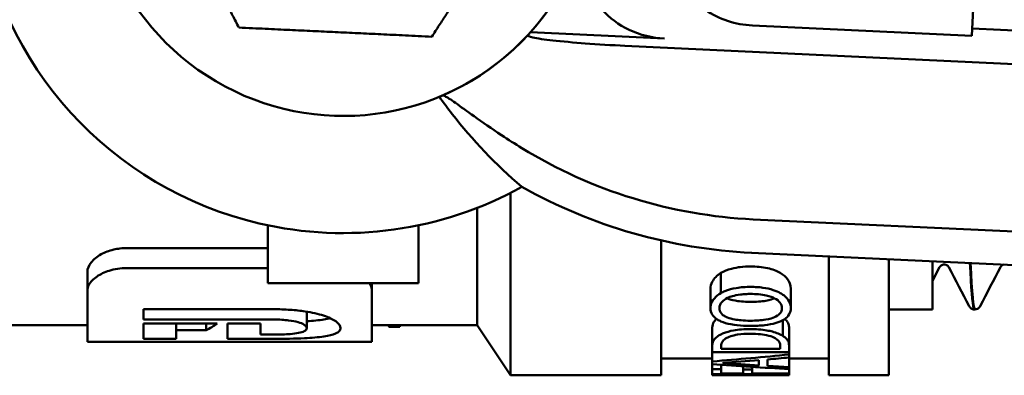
# Model space of a CAD drawing. Header units: millimetres. Extents: x 50 to 190, y 97 to 241.
# Tile 2 of 16: x 66 to 96, y 98 to 108. Entities that reach past the tile are written whole.
import ezdxf

# ---------------------------------------------------------------- set-up
doc = ezdxf.new("R2010")
doc.units = ezdxf.units.MM
doc.layers.add('Видимый контур (ГОСТ)', color=7, linetype='Continuous', lineweight=50)

msp = doc.modelspace()

# ---------------------------------------------------------------- linework, layer by layer
at = {"layer": 'Видимый контур (ГОСТ)'}
for p, q in [((94.915, 109.858), (94.811, 107.646)), ((94.811, 107.646), (88.253, 107.955)), ((81.623, 107.753), (85.628, 107.564)), ((102.313, 107.507), (94.821, 107.86)), ((84.446, 107.348), (98.754, 106.673)), ((81.031, 102.953), (81.031, 97.501)), ((80.031, 99.001), (80.031, 102.504)), ((98.518, 101.679), (88.278, 102.162)), ((73.781, 100.251), (73.781, 101.984)), ((78.281, 101.984), (78.281, 100.251)), ((85.531, 101.53), (85.531, 97.501)), ((69.57, 101.303), (73.781, 101.303)), ((88.23, 101.163), (101.982, 100.515)), ((90.531, 97.501), (90.531, 101.055)), ((92.331, 97.501), (92.331, 100.97)), ((93.631, 99.467), (93.631, 100.909)), ((68.39, 100.031), (68.39, 100.594)), ((73.781, 100.707), (69.57, 100.707)), ((93.845, 100.733), (93.631, 100.322)), ((87.314, 99.96), (87.314, 100.56)), ((68.39, 98.503), (68.39, 100.031)), ((78.281, 100.251), (73.781, 100.251)), ((76.89, 100.031), (76.89, 100.251)), ((76.89, 100.031), (76.89, 98.503)), ((87.002, 99.508), (87.002, 100.087)), ((89.399, 99.508), (89.399, 100.087)), ((70.061, 99.475), (70.061, 99.168)), ((70.061, 99.475), (73.945, 99.475)), ((93.631, 99.467), (92.331, 99.467)), ((94.882, 99.467), (94.899, 99.467)), ((73.96, 99.168), (70.061, 99.168)), ((74.94, 98.91), (74.94, 99.403)), ((89.166, 98.678), (89.166, 99.151)), ((68.39, 99.001), (64.331, 99.001)), ((70.061, 99.045), (70.061, 98.59)), ((70.061, 99.045), (72.268, 99.045)), ((71.045, 98.847), (71.045, 99.045)), ((71.937, 98.847), (71.045, 98.847)), ((71.045, 98.59), (71.045, 98.847)), ((71.937, 98.847), (71.937, 99.045)), ((72.574, 99.045), (72.574, 98.59)), ((72.574, 99.045), (73.559, 99.045)), ((73.559, 98.717), (73.559, 99.045)), ((80.031, 99.001), (76.89, 99.001)), ((77.401, 98.952), (77.401, 99.001)), ((77.717, 98.952), (77.401, 98.952)), ((77.717, 98.952), (77.717, 99.001)), ((80.031, 99.001), (81.031, 97.501)), ((87.051, 98.363), (87.051, 98.894)), ((89.351, 98.365), (89.351, 98.896)), ((71.045, 98.59), (70.061, 98.59)), ((73.924, 98.59), (72.574, 98.59)), ((73.559, 98.717), (73.96, 98.717)), ((76.867, 98.501), (68.412, 98.501)), ((87.051, 98.19), (87.051, 98.363)), ((87.315, 98.368), (87.315, 98.288)), ((89.086, 98.288), (87.315, 98.288)), ((89.086, 98.288), (89.086, 98.368)), ((89.351, 98.365), (89.351, 98.19)), ((87.051, 98.001), (85.531, 98.001)), ((87.051, 97.917), (87.051, 98.19)), ((87.051, 98.19), (89.351, 98.19)), ((88.447, 97.797), (88.447, 97.956)), ((88.708, 97.977), (88.708, 97.78)), ((89.351, 98.124), (89.351, 98.19)), ((89.351, 98.124), (89.351, 98.032)), ((89.351, 97.741), (89.351, 98.032)), ((90.531, 98.001), (89.351, 98.001)), ((87.051, 97.832), (87.051, 97.917)), ((87.051, 97.685), (87.051, 97.832)), ((87.323, 97.685), (87.051, 97.685)), ((87.051, 97.533), (87.051, 97.685)), ((87.323, 97.685), (87.323, 97.813)), ((87.323, 97.685), (87.323, 97.556)), ((87.972, 97.678), (87.972, 97.77)), ((88.244, 97.678), (87.972, 97.678)), ((87.972, 97.556), (87.972, 97.678)), ((88.244, 97.678), (88.244, 97.753)), ((88.244, 97.678), (88.244, 97.556)), ((89.351, 97.741), (89.351, 97.689)), ((89.351, 97.556), (89.351, 97.689)), ((85.531, 97.501), (81.031, 97.501)), ((87.051, 97.533), (89.351, 97.533)), ((87.051, 97.508), (87.051, 97.533)), ((89.351, 97.508), (87.051, 97.508)), ((87.972, 97.556), (87.323, 97.556)), ((89.351, 97.556), (88.244, 97.556)), ((89.351, 97.556), (89.351, 97.533)), ((89.351, 97.508), (89.351, 97.533)), ((90.531, 97.501), (92.331, 97.501))]:
    msp.add_line(p, q, dxfattribs=at)
for centre, radius, start, end in [((76.031, 112.751), 7.5, 163.9349, 106.2624), ((76.031, 112.751), 11, 187.7753, 256.8237), ((76.031, 112.751), 7.5, 318.2138, 343.9021), ((76.031, 112.751), 7.5, 293.2919, 317.2938), ((76.031, 112.751), 7.5, 317.2938, 318.2138), ((88.962, 116.663), 14.517, 238.4469, 267.2993), ((76.031, 112.751), 11, 256.8237, 299.0179), ((88.962, 116.663), 15.517, 240.6806, 267.2993)]:
    msp.add_arc(centre, radius, start, end, dxfattribs=at)
for centre, major_axis, ratio, start_param, end_param in [((70.613, 112.751), (0, 14.25), 0.424313, 3.362431, 3.418836), ((76.556, 112.751), (45.237, 0), 0.337115, 4.946514, 4.999138), ((77.197, 112.751), (46.389, 0), 0.328744, 4.933341, 4.957334), ((77.058, 112.751), (46.975, 0), 0.324638, 4.963007, 4.977163), ((96.429, 112.751), (-45.237, 0), 0.337115, 1.361979, 1.413691), ((97.584, 112.751), (-46.633, 0), 0.327022, 1.349844, 1.373584), ((97.654, 112.751), (-46.975, 0), 0.324638, 1.379189, 1.393115)]:
    msp.add_ellipse(centre, major_axis=major_axis, ratio=ratio, start_param=start_param, end_param=end_param, dxfattribs=at)
for points in [[(72.912, 107.893), (71.588, 110.458), (70.264, 113.023)], [(81.798, 112.479), (80.238, 110.05), (78.679, 107.62)], [(78.679, 107.62), (75.795, 107.757), (72.912, 107.893)]]:
    msp.add_rational_spline(points, [1, 1.15470053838, 1], degree=2, dxfattribs=at)
for points, knots in [([(83.237, 110.671), (83.171, 110.44), (83.14, 110.201), (83.151, 109.719), (83.194, 109.48), (83.378, 108.949), (83.543, 108.671), (83.985, 108.179), (84.262, 107.974), (84.901, 107.67), (85.262, 107.582), (85.628, 107.564)], [-0.453935, -0.453935, -0.453935, -0.453935, -0.3816291, -0.3816291, -0.3089202, -0.3089202, -0.21252, -0.21252, -0.1100409, -0.1100409, 0, 0, 0, 0]), ([(85.82, 110.86), (85.761, 110.554), (85.763, 110.241), (85.888, 109.634), (86.008, 109.349), (86.356, 108.828), (86.584, 108.601), (87.053, 108.28), (87.277, 108.17), (87.752, 108.013), (88.001, 107.967), (88.253, 107.955)], [0, 0, 0, 0, 0.0934584, 0.0934584, 0.1857892, 0.1857892, 0.2814632, 0.2814632, 0.355999, 0.355999, 0.4313472, 0.4313472, 0.4313472, 0.4313472]), ([(84.446, 107.348), (84.066, 107.366), (83.617, 107.393), (82.926, 107.445), (82.555, 107.478), (82.053, 107.534), (81.823, 107.567), (81.585, 107.618), (81.524, 107.645), (81.542, 107.664)], [1.9971338, 1.9971338, 1.9971338, 1.9971338, 2.1112687, 2.1112687, 2.219317, 2.219317, 2.3152903, 2.3152903, 2.4012331, 2.4012331, 2.4012331, 2.4012331]), ([(81.363, 103.134), (80.586, 103.801), (79.89, 104.532), (79.154, 105.477), (79.026, 105.649), (78.902, 105.822)], [3.915997, 3.915997, 3.915997, 3.915997, 4.747978, 4.747978, 4.929932, 4.929932, 4.929932, 4.929932]), ([(78.996, 105.862), (79.008, 105.867), (79.033, 105.86), (79.138, 105.808), (79.243, 105.738), (79.533, 105.535), (79.723, 105.396), (80.186, 105.066), (80.465, 104.872), (80.958, 104.547), (81.16, 104.418), (81.365, 104.292)], [0.8404079, 0.8404079, 0.8404079, 0.8404079, 0.8906396, 0.8906396, 0.9791845, 0.9791845, 1.0766663, 1.0766663, 1.1860617, 1.1860617, 1.2579209, 1.2579209, 1.2579209, 1.2579209]), ([(68.39, 100.594), (68.39, 100.687), (68.427, 100.782), (68.57, 100.962), (68.672, 101.046), (68.909, 101.175), (69.034, 101.224), (69.235, 101.272), (69.298, 101.283), (69.431, 101.299), (69.501, 101.303), (69.57, 101.303)], [0, 0, 0, 0, 0.059298, 0.059298, 0.1156426, 0.1156426, 0.1618092, 0.1618092, 0.1818938, 0.1818938, 0.2029725, 0.2029725, 0.2029725, 0.2029725]), ([(69.57, 100.707), (69.476, 100.707), (69.384, 100.7), (69.204, 100.673), (69.119, 100.653), (68.898, 100.583), (68.776, 100.523), (68.565, 100.379), (68.483, 100.293), (68.405, 100.147), (68.39, 100.089), (68.39, 100.031)], [-0.2013491, -0.2013491, -0.2013491, -0.2013491, -0.1730022, -0.1730022, -0.1450125, -0.1450125, -0.0952297, -0.0952297, -0.0380178, -0.0380178, 0, 0, 0, 0]), ([(87.314, 100.56), (87.404, 100.613), (87.509, 100.654), (87.73, 100.713), (87.821, 100.727), (87.991, 100.748), (88.096, 100.753), (88.201, 100.753)], [0, 0, 0, 0, 0.0388844, 0.0388844, 0.0729309, 0.0729309, 0.1239387, 0.1239387, 0.1239387, 0.1239387]), ([(88.201, 100.753), (88.373, 100.753), (88.543, 100.738), (88.778, 100.687), (88.85, 100.666), (88.979, 100.618), (89.035, 100.591), (89.086, 100.56)], [0, 0, 0, 0, 0.05152957, 0.05152957, 0.07535528, 0.07535528, 0.09746092, 0.09746092, 0.09746092, 0.09746092]), ([(93.983, 100.812), (93.947, 100.812), (93.913, 100.798), (93.873, 100.772), (93.863, 100.76), (93.85, 100.743), (93.847, 100.737), (93.845, 100.733)], [0, 0, 0, 0, 0.02183611, 0.02183611, 0.04081907, 0.04081907, 0.05841372, 0.05841372, 0.05841372, 0.05841372]), ([(94.121, 100.733), (94.117, 100.739), (94.112, 100.751), (94.084, 100.777), (94.071, 100.788), (94.033, 100.806), (94.008, 100.812), (93.983, 100.812)], [0, 0, 0, 0, 0.02825324, 0.02825324, 0.04307021, 0.04307021, 0.05843893, 0.05843893, 0.05843893, 0.05843893]), ([(94.749, 100.863), (94.786, 100.103), (94.823, 99.633), (94.86, 99.504), (94.868, 99.479), (94.875, 99.467), (94.882, 99.468)], [-27.2929187, -27.2929187, -27.2929187, -27.2929187, -26.9067151, -26.9067151, -26.9067151, -26.831554, -26.831554, -26.831554, -26.831554]), ([(95.764, 100.808), (95.742, 100.803), (95.722, 100.794), (95.689, 100.772), (95.679, 100.76), (95.666, 100.743), (95.663, 100.737), (95.661, 100.733)], [0.00727561, 0.00727561, 0.00727561, 0.00727561, 0.02183611, 0.02183611, 0.04081907, 0.04081907, 0.05841372, 0.05841372, 0.05841372, 0.05841372]), ([(87.002, 100.087), (87.002, 100.156), (87.017, 100.227), (87.083, 100.356), (87.123, 100.403), (87.2, 100.482), (87.252, 100.523), (87.314, 100.56)], [0, 0, 0, 0, 0.0405281, 0.0405281, 0.0746889, 0.0746889, 0.1174287, 0.1174287, 0.1174287, 0.1174287]), ([(89.086, 100.56), (89.179, 100.505), (89.251, 100.442), (89.358, 100.298), (89.399, 100.203), (89.399, 100.087)], [0, 0, 0, 0, 0.04067422, 0.04067422, 0.08582286, 0.08582286, 0.08582286, 0.08582286]), ([(76.89, 100.031), (76.89, 100.085), (76.876, 100.14), (76.839, 100.214), (76.827, 100.232), (76.815, 100.251)], [-0.20053519, -0.20053519, -0.20053519, -0.20053519, -0.16488418, -0.16488418, -0.15268783, -0.15268783, -0.15268783, -0.15268783]), ([(88.201, 100.143), (88.056, 100.143), (87.91, 100.134), (87.65, 100.089), (87.533, 100.057), (87.389, 99.999), (87.35, 99.98), (87.314, 99.96)], [-0.0973523, -0.0973523, -0.0973523, -0.0973523, -0.05362845, -0.05362845, -0.01553077, -0.01553077, 0, 0, 0, 0]), ([(89.086, 99.96), (89.024, 99.995), (88.955, 100.025), (88.781, 100.082), (88.676, 100.105), (88.509, 100.128), (88.45, 100.134), (88.359, 100.139), (88.328, 100.141), (88.265, 100.143), (88.233, 100.143), (88.201, 100.143)], [-0.0973674, -0.0973674, -0.0973674, -0.0973674, -0.07054254, -0.07054254, -0.03696491, -0.03696491, -0.01897787, -0.01897787, -0.00958281, -0.00958281, 0, 0, 0, 0]), ([(87.314, 99.96), (87.231, 99.912), (87.166, 99.858), (87.051, 99.723), (87.025, 99.654), (87.006, 99.572), (87.002, 99.54), (87.002, 99.508)], [-0.07203775, -0.07203775, -0.07203775, -0.07203775, -0.04928554, -0.04928554, -0.01918364, -0.01918364, 0, 0, 0, 0]), ([(87.267, 99.509), (87.267, 99.542), (87.273, 99.576), (87.299, 99.64), (87.318, 99.67), (87.384, 99.742), (87.437, 99.78), (87.506, 99.813)], [-0.06619025, -0.06619025, -0.06619025, -0.06619025, -0.04615472, -0.04615472, -0.02752891, -0.02752891, 0, 0, 0, 0]), ([(87.506, 99.813), (87.551, 99.835), (87.602, 99.853), (87.715, 99.885), (87.796, 99.903), (87.949, 99.922), (87.997, 99.926), (88.071, 99.93), (88.096, 99.931), (88.148, 99.932), (88.174, 99.932), (88.201, 99.932)], [-0.09356812, -0.09356812, -0.09356812, -0.09356812, -0.06273799, -0.06273799, -0.03006129, -0.03006129, -0.01558203, -0.01558203, -0.00789413, -0.00789413, 0, 0, 0, 0]), ([(87.506, 99.797), (87.573, 99.768), (87.651, 99.747), (87.834, 99.714), (87.981, 99.696), (88.201, 99.696)], [0, 0, 0, 0, 0.02690658, 0.02690658, 0.0589593, 0.0589593, 0.0589593, 0.0589593]), ([(88.201, 99.932), (88.359, 99.932), (88.522, 99.921), (88.784, 99.863), (88.862, 99.83), (88.985, 99.764), (89.038, 99.723), (89.117, 99.623), (89.135, 99.566), (89.135, 99.509)], [-0.1163934, -0.1163934, -0.1163934, -0.1163934, -0.0866956, -0.0866956, -0.0631786, -0.0631786, -0.0342747, -0.0342747, 0, 0, 0, 0]), ([(88.201, 99.696), (88.354, 99.696), (88.513, 99.704), (88.781, 99.752), (88.859, 99.782), (88.91, 99.804)], [0, 0, 0, 0, 0.04592326, 0.04592326, 0.08575405, 0.08575405, 0.08575405, 0.08575405]), ([(89.399, 99.508), (89.399, 99.575), (89.384, 99.643), (89.313, 99.775), (89.262, 99.835), (89.158, 99.916), (89.124, 99.938), (89.086, 99.96)], [-0.09558198, -0.09558198, -0.09558198, -0.09558198, -0.054788, -0.054788, -0.01629438, -0.01629438, 0, 0, 0, 0]), ([(73.945, 99.475), (74.115, 99.475), (74.285, 99.47), (74.603, 99.448), (74.751, 99.432), (75.097, 99.379), (75.283, 99.337), (75.598, 99.234), (75.72, 99.175), (75.905, 99.044), (75.949, 98.975), (75.949, 98.912)], [-0.3109293, -0.3109293, -0.3109293, -0.3109293, -0.2598725, -0.2598725, -0.2137201, -0.2137201, -0.1465704, -0.1465704, -0.0793367, -0.0793367, 0, 0, 0, 0]), ([(87.002, 99.508), (87.002, 99.442), (87.017, 99.377), (87.08, 99.274), (87.125, 99.22), (87.24, 99.147), (87.275, 99.129), (87.314, 99.112)], [-0.1217478, -0.1217478, -0.1217478, -0.1217478, -0.0592144, -0.0592144, -0.0161211, -0.0161211, 0, 0, 0, 0]), ([(87.506, 99.23), (87.466, 99.246), (87.43, 99.264), (87.361, 99.308), (87.339, 99.331), (87.282, 99.397), (87.267, 99.453), (87.267, 99.509)], [-0.05418293, -0.05418293, -0.05418293, -0.05418293, -0.04500933, -0.04500933, -0.03390166, -0.03390166, 0, 0, 0, 0]), ([(89.135, 99.509), (89.135, 99.478), (89.129, 99.448), (89.107, 99.391), (89.09, 99.365), (89.029, 99.3), (88.975, 99.266), (88.858, 99.215), (88.778, 99.187), (88.51, 99.141), (88.352, 99.133), (88.201, 99.133)], [-0.210254, -0.210254, -0.210254, -0.210254, -0.1738743, -0.1738743, -0.140291, -0.140291, -0.0857783, -0.0857783, -0.045443, -0.045443, 0, 0, 0, 0]), ([(89.086, 99.111), (89.171, 99.148), (89.238, 99.192), (89.342, 99.296), (89.374, 99.354), (89.396, 99.446), (89.399, 99.477), (89.399, 99.508)], [-0.09316951, -0.09316951, -0.09316951, -0.09316951, -0.05726117, -0.05726117, -0.01888104, -0.01888104, 0, 0, 0, 0]), ([(94.882, 99.467), (94.845, 99.469), (94.812, 99.483), (94.768, 99.513), (94.755, 99.528), (94.737, 99.552), (94.731, 99.561), (94.726, 99.57)], [0, 0, 0, 0, 0.0210136, 0.0210136, 0.04048523, 0.04048523, 0.05794943, 0.05794943, 0.05794943, 0.05794943]), ([(95.055, 99.57), (95.048, 99.556), (95.038, 99.539), (95.005, 99.507), (94.991, 99.495), (94.951, 99.476), (94.926, 99.468), (94.899, 99.467)], [0, 0, 0, 0, 0.02815705, 0.02815705, 0.0428066, 0.0428066, 0.05797866, 0.05797866, 0.05797866, 0.05797866]), ([(74.94, 98.91), (74.94, 98.928), (74.933, 98.947), (74.906, 98.983), (74.886, 99), (74.817, 99.043), (74.758, 99.068), (74.601, 99.113), (74.506, 99.131), (74.272, 99.159), (74.124, 99.168), (73.96, 99.168)], [-0.1797237, -0.1797237, -0.1797237, -0.1797237, -0.1528981, -0.1528981, -0.1282358, -0.1282358, -0.089932, -0.089932, -0.0493162, -0.0493162, 0, 0, 0, 0]), ([(74.94, 99.119), (75.131, 99.13), (75.305, 99.146), (75.525, 99.18), (75.588, 99.192), (75.643, 99.206)], [0.1168002, 0.1168002, 0.1168002, 0.1168002, 0.1943361, 0.1943361, 0.2309833, 0.2309833, 0.2309833, 0.2309833]), ([(87.051, 98.894), (87.051, 98.944), (87.057, 99.003), (87.105, 99.11), (87.144, 99.152), (87.182, 99.185)], [0, 0, 0, 0, 0.04388273, 0.04388273, 0.087409, 0.087409, 0.087409, 0.087409]), ([(88.201, 99.133), (87.977, 99.133), (87.829, 99.152), (87.649, 99.183), (87.572, 99.203), (87.506, 99.23)], [-0.05790377, -0.05790377, -0.05790377, -0.05790377, -0.02645506, -0.02645506, 0, 0, 0, 0]), ([(89.217, 99.183), (89.255, 99.152), (89.285, 99.121), (89.314, 99.074), (89.329, 99.045), (89.348, 98.965), (89.351, 98.93), (89.351, 98.896)], [0.01100314, 0.01100314, 0.01100314, 0.01100314, 0.03718351, 0.03718351, 0.04940241, 0.04940241, 0.05895574, 0.05895574, 0.05895574, 0.05895574]), ([(75.949, 98.912), (75.949, 98.88), (75.938, 98.85), (75.888, 98.796), (75.852, 98.772), (75.72, 98.714), (75.603, 98.685), (75.286, 98.638), (75.088, 98.622), (74.599, 98.597), (74.283, 98.59), (73.924, 98.59)], [-0.3676657, -0.3676657, -0.3676657, -0.3676657, -0.31861, -0.31861, -0.2721552, -0.2721552, -0.1939834, -0.1939834, -0.1075525, -0.1075525, 0, 0, 0, 0]), ([(73.96, 98.717), (74.046, 98.717), (74.133, 98.719), (74.295, 98.724), (74.371, 98.728), (74.537, 98.741), (74.622, 98.752), (74.769, 98.78), (74.826, 98.798), (74.919, 98.846), (74.94, 98.877), (74.94, 98.91)], [-0.1545528, -0.1545528, -0.1545528, -0.1545528, -0.1286116, -0.1286116, -0.1049081, -0.1049081, -0.0740348, -0.0740348, -0.0420388, -0.0420388, 0, 0, 0, 0]), ([(77.401, 98.952), (77.396, 98.967), (77.384, 98.984), (77.36, 99), (77.359, 99.001), (77.359, 99.001)], [-0.10163343, -0.10163343, -0.10163343, -0.10163343, -0.07517048, -0.07517048, -0.07449649, -0.07449649, -0.07449649, -0.07449649]), ([(88.203, 98.884), (88.111, 98.884), (88.018, 98.88), (87.845, 98.866), (87.765, 98.856), (87.594, 98.824), (87.474, 98.794), (87.314, 98.726), (87.271, 98.703), (87.233, 98.68)], [-0.1541764, -0.1541764, -0.1541764, -0.1541764, -0.1105784, -0.1105784, -0.0706618, -0.0706618, -0.0215127, -0.0215127, 0, 0, 0, 0]), ([(87.314, 99.112), (87.401, 99.075), (87.501, 99.047), (87.733, 99.002), (87.858, 98.989), (88.06, 98.979), (88.131, 98.977), (88.201, 98.977)], [-0.09716041, -0.09716041, -0.09716041, -0.09716041, -0.0611408, -0.0611408, -0.02100378, -0.02100378, 0, 0, 0, 0]), ([(88.201, 98.977), (88.342, 98.977), (88.485, 98.984), (88.728, 99.012), (88.848, 99.032), (89.005, 99.079), (89.047, 99.094), (89.086, 99.111)], [-0.109518, -0.109518, -0.109518, -0.109518, -0.0569454, -0.0569454, -0.0161988, -0.0161988, 0, 0, 0, 0]), ([(89.166, 98.678), (89.127, 98.703), (89.08, 98.727), (88.973, 98.77), (88.913, 98.79), (88.759, 98.831), (88.625, 98.86), (88.358, 98.881), (88.281, 98.884), (88.203, 98.884)], [-0.1644335, -0.1644335, -0.1644335, -0.1644335, -0.123226, -0.123226, -0.0812857, -0.0812857, -0.0233998, -0.0233998, 0, 0, 0, 0]), ([(87.233, 98.68), (87.184, 98.648), (87.147, 98.614), (87.09, 98.544), (87.069, 98.504), (87.053, 98.42), (87.051, 98.391), (87.051, 98.363)], [-0.1181718, -0.1181718, -0.1181718, -0.1181718, -0.0733179, -0.0733179, -0.0248645, -0.0248645, 0, 0, 0, 0]), ([(87.315, 98.368), (87.315, 98.434), (87.335, 98.474), (87.37, 98.53), (87.405, 98.564), (87.453, 98.597)], [-0.0480541, -0.0480541, -0.0480541, -0.0480541, -0.03032431, -0.03032431, 0, 0, 0, 0]), ([(87.453, 98.597), (87.493, 98.623), (87.543, 98.647), (87.664, 98.688), (87.733, 98.704), (87.931, 98.735), (88.066, 98.742), (88.199, 98.742)], [-0.08815226, -0.08815226, -0.08815226, -0.08815226, -0.0640323, -0.0640323, -0.03988277, -0.03988277, 0, 0, 0, 0]), ([(88.199, 98.742), (88.297, 98.742), (88.398, 98.739), (88.566, 98.722), (88.656, 98.71), (88.821, 98.664), (88.883, 98.638), (88.933, 98.608)], [-0.1038943, -0.1038943, -0.1038943, -0.1038943, -0.0607075, -0.0607075, -0.0281768, -0.0281768, 0, 0, 0, 0]), ([(88.933, 98.608), (89.016, 98.561), (89.043, 98.519), (89.078, 98.456), (89.086, 98.41), (89.086, 98.368)], [-0.05445259, -0.05445259, -0.05445259, -0.05445259, -0.03759608, -0.03759608, 0, 0, 0, 0]), ([(89.351, 98.365), (89.351, 98.409), (89.345, 98.46), (89.314, 98.54), (89.292, 98.577), (89.219, 98.641), (89.194, 98.66), (89.166, 98.678)], [-0.1116627, -0.1116627, -0.1116627, -0.1116627, -0.0557353, -0.0557353, -0.0165965, -0.0165965, 0, 0, 0, 0])]:
    msp.add_open_spline(points, degree=3, knots=knots, dxfattribs=at)
for points in [[(78.902, 105.822), (78.934, 105.836), (78.965, 105.849), (78.996, 105.862)], [(94.726, 99.57), (94.524, 99.958), (94.322, 100.345), (94.121, 100.733)], [(94.899, 99.469), (94.855, 99.473), (94.81, 99.952), (94.766, 100.858)], [(95.661, 100.733), (95.459, 100.345), (95.257, 99.958), (95.055, 99.57)], [(87.488, 99.804), (87.494, 99.802), (87.5, 99.799), (87.506, 99.797)], [(68.39, 98.994), (68.381, 98.997), (68.373, 98.999), (68.365, 99.001)], [(68.39, 98.503), (68.39, 98.502), (68.397, 98.501), (68.412, 98.501)], [(76.867, 98.501), (76.882, 98.501), (76.89, 98.502), (76.89, 98.503)]]:
    msp.add_open_spline(points, degree=3, dxfattribs=at)

doc.saveas('drawing.dxf')
